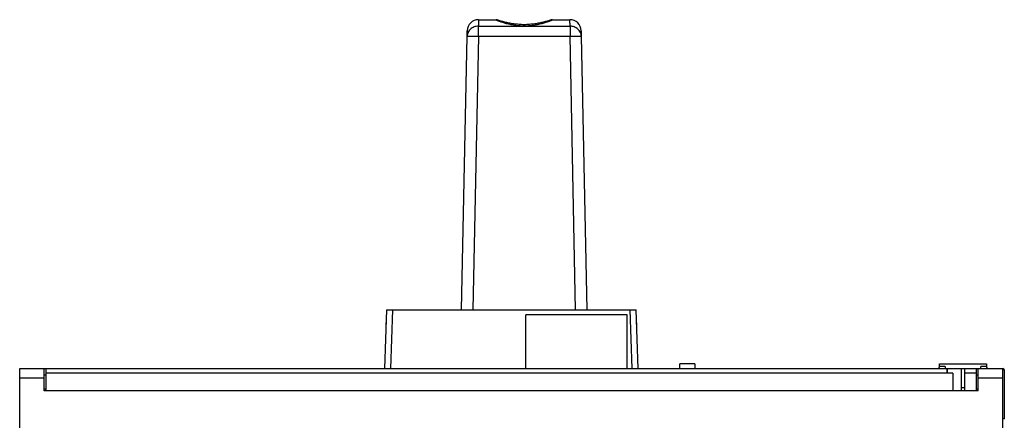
# Model space of a CAD drawing. Header units: millimetres. Extents: x 16 to 121, y 32 to 156.
# Tile 5 of 5: x 16 to 121, y 114 to 156. Entities that reach past the tile are written whole.
import ezdxf

# ---------------------------------------------------------------- set-up
doc = ezdxf.new("R2010")
doc.units = ezdxf.units.MM
doc.header["$LTSCALE"] = 12.224476
doc.layers.get('0').update_dxf_attribs({"linetype": 'CONTINUOUS'})

msp = doc.modelspace()

# ---------------------------------------------------------------- linework, layer by layer
at = {"color": 7}
for p, q in [((64.6, 156.33), (64.59, 155.64)), ((64.6, 156.33), (66.47, 156.33)), ((72.46, 156.33), (74.33, 156.33)), ((74.34, 155.64), (74.33, 156.33)), ((64.59, 154.58), (64.59, 155.64)), ((64.59, 155.64), (74.34, 155.64)), ((74.34, 155.64), (74.34, 154.58)), ((62.8, 125.47), (63.39, 154.57)), ((63.39, 154.67), (63.38, 154.57)), ((63.39, 154.57), (63.4, 155.15)), ((63.4, 155.12), (63.39, 154.57)), ((63.39, 154.67), (63.4, 155.11)), ((63.4, 155.11), (63.39, 154.67)), ((63.4, 155.11), (63.4, 155.12)), ((64.59, 154.58), (64, 125.47)), ((64.59, 154.58), (74.34, 154.58)), ((74.92, 125.47), (74.34, 154.58)), ((75.54, 154.57), (75.53, 155.15)), ((75.53, 155.15), (75.54, 154.67)), ((75.53, 155.15), (75.53, 155.15)), ((75.54, 154.57), (75.54, 154.67)), ((75.54, 154.67), (75.54, 154.57)), ((75.54, 154.57), (76.12, 125.47)), ((54.61, 119.22), (54.83, 125.47)), ((54.83, 125.47), (81.33, 125.47)), ((55.43, 125.47), (55.21, 119.22)), ((69.64, 119.22), (69.64, 124.92)), ((80.44, 124.92), (69.64, 124.92)), ((80.44, 119.22), (80.44, 124.92)), ((80.95, 119.22), (80.74, 125.47)), ((81.34, 125.46), (81.55, 119.22)), ((54.71, 124.07), (54.71, 123.47)), ((54.78, 124.07), (54.71, 124.07)), ((81.42, 124.07), (81.38, 124.07)), ((81.42, 124.07), (81.42, 123.47)), ((54.76, 123.47), (54.71, 123.47)), ((54.73, 123.47), (54.73, 122.91)), ((86.04, 119.22), (86.04, 119.72)), ((87.64, 119.72), (86.04, 119.72)), ((87.64, 119.72), (87.64, 119.22)), ((113.69, 119.72), (118.69, 119.72)), ((113.69, 119.42), (113.69, 119.72)), ((118.69, 119.72), (118.69, 119.42)), ((15.74, 32.12), (15.74, 119.22)), ((15.74, 119.22), (114.49, 119.22)), ((18.34, 116.82), (18.34, 119.22)), ((18.34, 118.52), (18.54, 118.52)), ((18.54, 116.87), (18.54, 119.22)), ((115.09, 118.72), (18.54, 118.72)), ((114.29, 119.41), (113.69, 119.41)), ((114.29, 119.41), (114.29, 119.22)), ((114.49, 118.72), (114.49, 119.22)), ((114.54, 119.22), (120.44, 119.22)), ((114.54, 118.72), (114.54, 119.22)), ((115.09, 118.72), (115.09, 116.87)), ((116.04, 116.82), (116.04, 119.22)), ((116.39, 116.87), (116.39, 119.22)), ((117.64, 118.72), (116.39, 118.72)), ((117.64, 116.87), (117.64, 119.22)), ((117.64, 118.52), (117.79, 118.52)), ((117.79, 116.82), (117.79, 119.22)), ((118.69, 119.41), (118.09, 119.41)), ((118.09, 119.22), (118.09, 119.41)), ((120.44, 32.12), (120.44, 119.22)), ((120.59, 113.87), (120.59, 119.02)), ((15.74, 118.22), (18.34, 118.22)), ((117.79, 118.22), (120.44, 118.22)), ((18.54, 117.02), (18.34, 117.02)), ((18.34, 116.87), (115.09, 116.87)), ((117.79, 116.82), (18.34, 116.82)), ((86.04, 116.87), (86.04, 116.82)), ((87.64, 116.87), (87.64, 116.82)), ((114.54, 116.82), (114.54, 116.87)), ((116.39, 117.17), (116.04, 117.17)), ((116.04, 116.87), (117.79, 116.87)), ((117.79, 117.02), (117.64, 117.02)), ((120.59, 113.87), (120.44, 113.87))]:
    msp.add_line(p, q, dxfattribs=at)
for points in [[(64.6, 156.33), (64.59, 156.24), (64.59, 155.64)], [(74.34, 155.64), (74.33, 156.24), (74.33, 156.33)]]:
    msp.add_lwpolyline(points, dxfattribs=at)
for centre, radius, start, end in [((64.6, 155.13), 1.2, 90, 178.8501), ((74.33, 155.13), 1.2, 1.1499, 90), ((113.49, 119.42), 0.2, 270, 360), ((118.89, 119.42), 0.2, 180, 270), ((120.39, 119.02), 0.2, 0, 76.0764)]:
    msp.add_arc(centre, radius, start, end, dxfattribs=at)
for centre, major_axis, start_param, end_param in [((55.43, 125.46), (0.08, 1.98), -4.71018, -4.7021), ((80.74, 125.46), (-0.08, 1.98), -1.581085, -1.573005)]:
    msp.add_ellipse(centre, major_axis=major_axis, ratio=0.302472, start_param=start_param, end_param=end_param, dxfattribs=at)
for points, knots in [([(66.46, 156.33), (66.46, 156.33), (66.46, 156.33), (66.47, 156.32), (66.47, 156.32), (66.48, 156.32), (66.5, 156.31), (66.52, 156.29), (66.55, 156.28), (66.59, 156.26), (66.64, 156.24), (66.69, 156.22), (66.75, 156.2), (66.85, 156.16), (66.98, 156.12), (67.15, 156.06), (67.35, 156), (67.56, 155.94), (67.8, 155.88), (68.05, 155.83), (68.31, 155.78), (68.59, 155.74), (68.97, 155.7), (69.46, 155.68), (69.95, 155.7), (70.34, 155.74), (70.61, 155.78), (70.88, 155.83), (71.13, 155.88), (71.36, 155.94), (71.58, 156), (71.77, 156.06), (71.95, 156.12), (72.08, 156.16), (72.17, 156.2), (72.23, 156.22), (72.28, 156.24), (72.33, 156.26), (72.37, 156.28), (72.4, 156.29), (72.43, 156.31), (72.44, 156.32), (72.45, 156.32), (72.46, 156.32), (72.46, 156.33), (72.46, 156.33), (72.46, 156.33)], [0, 0, 0, 0, 0.000327, 0.000933, 0.001843, 0.003062, 0.006426, 0.011018, 0.016824, 0.02382, 0.031982, 0.041286, 0.051697, 0.063172, 0.089154, 0.1189, 0.152083, 0.188372, 0.227437, 0.268938, 0.312526, 0.357835, 0.404476, 0.500003, 0.595529, 0.642169, 0.687477, 0.731064, 0.772564, 0.811628, 0.847916, 0.881099, 0.910846, 0.936827, 0.948303, 0.958714, 0.968018, 0.97618, 0.983176, 0.988982, 0.993575, 0.996938, 0.998157, 0.999067, 0.999673, 1, 1, 1, 1]), ([(69.46, 155.8), (69.27, 155.8), (68.9, 155.82), (68.35, 155.88), (67.93, 155.95), (67.61, 156.02), (67.4, 156.07), (67.21, 156.12), (67.03, 156.17), (66.88, 156.21), (66.75, 156.25), (66.65, 156.28), (66.59, 156.3), (66.55, 156.31), (66.52, 156.32), (66.5, 156.32), (66.48, 156.33), (66.47, 156.33), (66.47, 156.33)], [0, 0, 0, 0, 0.187166, 0.367502, 0.534866, 0.611974, 0.683854, 0.749895, 0.809494, 0.862048, 0.906961, 0.943658, 0.958757, 0.971623, 0.982214, 0.990489, 0.996419, 1, 1, 1, 1]), ([(72.46, 156.33), (72.45, 156.33), (72.44, 156.33), (72.43, 156.32), (72.4, 156.32), (72.37, 156.31), (72.33, 156.3), (72.27, 156.28), (72.18, 156.25), (72.05, 156.21), (71.89, 156.17), (71.72, 156.12), (71.52, 156.07), (71.31, 156.02), (70.99, 155.95), (70.57, 155.88), (70.03, 155.82), (69.65, 155.8), (69.46, 155.8)], [0, 0, 0, 0, 0.003581, 0.009511, 0.017786, 0.028376, 0.041242, 0.05634, 0.093037, 0.13795, 0.190503, 0.2501, 0.316142, 0.388021, 0.465129, 0.632494, 0.812832, 1, 1, 1, 1]), ([(64.59, 155.64), (64.43, 155.64), (64.12, 155.59), (63.79, 155.39), (63.59, 155.17), (63.48, 154.98), (63.41, 154.78), (63.39, 154.64), (63.39, 154.57)], [0, 0, 0, 0, 0.259699, 0.51336, 0.637563, 0.759713, 0.880304, 1, 1, 1, 1]), ([(75.54, 154.57), (75.54, 154.64), (75.52, 154.78), (75.45, 154.98), (75.33, 155.17), (75.13, 155.39), (74.8, 155.59), (74.49, 155.64), (74.34, 155.64)], [0, 0, 0, 0, 0.119696, 0.240287, 0.362437, 0.48664, 0.740301, 1, 1, 1, 1]), ([(63.39, 154.57), (63.39, 154.57), (63.39, 154.57), (63.39, 154.57), (63.4, 154.57), (63.41, 154.57), (63.44, 154.58), (63.48, 154.58), (63.53, 154.58), (63.59, 154.58), (63.66, 154.58), (63.74, 154.59), (63.83, 154.59), (63.96, 154.59), (64.13, 154.59), (64.35, 154.58), (64.51, 154.58), (64.59, 154.58)], [0, 0, 0, 0, 0.00198, 0.00592, 0.012123, 0.020643, 0.044649, 0.077781, 0.11975, 0.170171, 0.228553, 0.294356, 0.366934, 0.445611, 0.618121, 0.805339, 1, 1, 1, 1]), ([(74.34, 154.58), (74.42, 154.58), (74.57, 154.58), (74.79, 154.59), (74.97, 154.59), (75.1, 154.59), (75.18, 154.59), (75.26, 154.58), (75.33, 154.58), (75.39, 154.58), (75.44, 154.58), (75.48, 154.58), (75.51, 154.57), (75.52, 154.57), (75.53, 154.57), (75.54, 154.57), (75.54, 154.57), (75.54, 154.57)], [0, 0, 0, 0, 0.194655, 0.381867, 0.554373, 0.633048, 0.705626, 0.771428, 0.829811, 0.880233, 0.922204, 0.955339, 0.979349, 0.987871, 0.994077, 0.998019, 1, 1, 1, 1])]:
    msp.add_open_spline(points, degree=3, knots=knots, dxfattribs=at)

doc.saveas('drawing.dxf')
